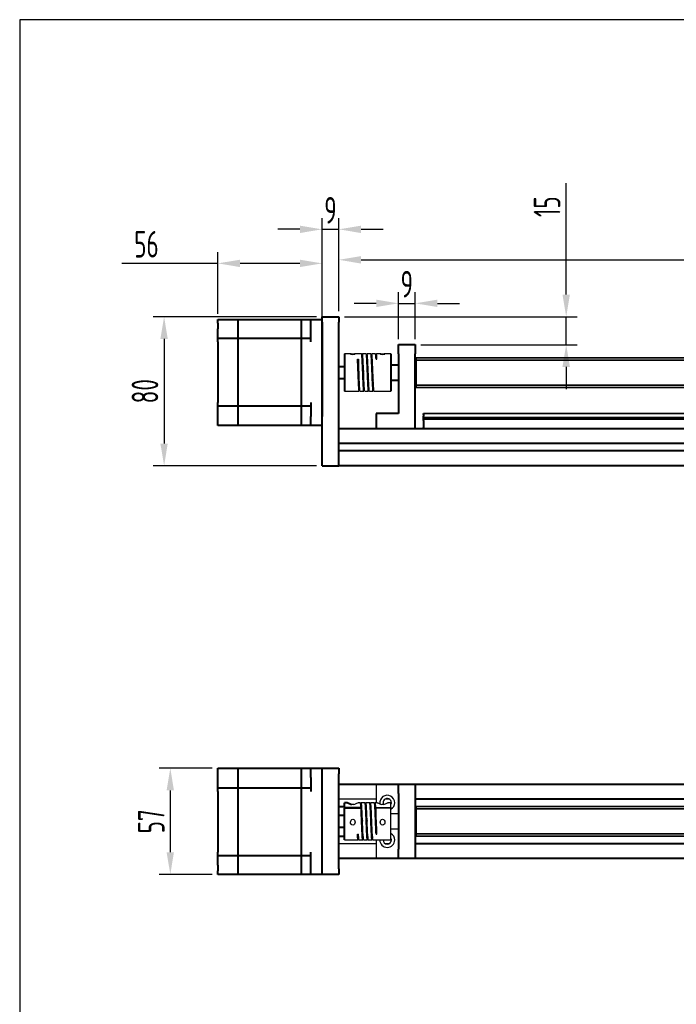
# Model space of a CAD drawing. Header units: millimetres. Extents: x 1373 to 1670, y -165 to 45.
# Tile 2 of 5: x 1373 to 1447, y -66 to 45. Entities that reach past the tile are written whole.
import ezdxf

# ---------------------------------------------------------------- set-up
doc = ezdxf.new("R2010")
doc.units = ezdxf.units.MM
for name, color, linetype in [('$DDT_AUDIT_GENERATED_(33)', 7, 'Continuous'), ('$DDT_AUDIT_GENERATED_(41)', 7, 'Continuous'), ('L型固定件(16)', 7, 'Continuous'), ('MGN12C-1075', 7, 'Continuous'), ('SFUR1605T3D-DFC7', 7, 'Continuous'), ('弹性联轴器', 7, 'Continuous'), ('标注层', 7, 'Continuous'), ('铝型材2040X1123', 7, 'Continuous')]:
    doc.layers.add(name, color=color, linetype=linetype)
doc.styles.get("Standard").update_dxf_attribs({"font": 'isocp.shx', "width": 0.707, "bigfont": 'hztxt.shx'})
doc.dimstyles.new('ISO-25', dxfattribs={"dimtxt": 3, "dimasz": 2.5, "dimexe": 1.25, "dimexo": 0.625, "dimtad": 1, "dimtxsty": 'Standard', "dimcen": 2.5, "dimadec": 0, "dimazin": 0, "dimtfac": 1, "dimtmove": 0, "dimatfit": 3, "dimfxl": 1, "dimarcsym": 0})

# ---------------------------------------------------------------- blocks, each defined once
blk = doc.blocks.new('*D12')
at = {"layer": 'Defpoints', "color": 0, "transparency": 16777216}
for p in [(1644.72, 17.81), (1408.89, 11.39), (1644.72, 8.24)]:
    blk.add_point(p, dxfattribs=at)
at = {"layer": '标注层', "color": 0, "lineweight": -2, "transparency": 16777216}
for p, q in [((1408.89, 12.02), (1408.89, 19.06)), ((1644.72, 8.87), (1644.72, 19.06)), ((1411.39, 17.81), (1642.22, 17.81))]:
    blk.add_line(p, q, dxfattribs=at)
at = {"layer": '标注层', "color": 0, "transparency": 16777216}
for points in [[(1411.39, 18.23), (1411.39, 17.39), (1408.89, 17.81)], [(1642.22, 18.23), (1642.22, 17.39), (1644.72, 17.81)]]:
    blk.add_solid(points, dxfattribs=at)
at = {"layer": '标注层', "color": 0, "transparency": 16777216, "insert": (1526.8, 20.48), "char_height": 3, "attachment_point": 5}
blk.add_mtext('{\\H1.3333x;1025}', dxfattribs=at)
blk = doc.blocks.new('*D15')
at = {"layer": 'Defpoints', "color": 0, "transparency": 16777216}
for p in [(1417.5, 12.9), (1415.61, 8.24), (1417.5, 8.24)]:
    blk.add_point(p, dxfattribs=at)
at = {"layer": '标注层', "color": 0, "lineweight": -2, "transparency": 16777216}
for p, q in [((1415.61, 8.87), (1415.61, 14.15)), ((1417.5, 8.87), (1417.5, 14.15)), ((1413.11, 12.9), (1410.61, 12.9)), ((1415.61, 12.9), (1417.5, 12.9)), ((1420, 12.9), (1422.5, 12.9))]:
    blk.add_line(p, q, dxfattribs=at)
at = {"layer": '标注层', "color": 0, "transparency": 16777216}
for points in [[(1413.11, 13.32), (1413.11, 12.49), (1415.61, 12.9)], [(1420, 13.32), (1420, 12.49), (1417.5, 12.9)]]:
    blk.add_solid(points, dxfattribs=at)
at = {"layer": '标注层', "color": 0, "transparency": 16777216, "insert": (1416.55, 15.06), "char_height": 3, "attachment_point": 5}
blk.add_mtext('9', dxfattribs=at)
blk = doc.blocks.new('*D16')
at = {"layer": 'Defpoints', "color": 0, "transparency": 16777216}
for p in [(1408.89, 11.39), (1417.5, 8.24), (1434.53, 8.24)]:
    blk.add_point(p, dxfattribs=at)
at = {"layer": '标注层', "color": 0, "lineweight": -2, "transparency": 16777216}
for p, q in [((1434.53, 13.89), (1434.53, 26.44)), ((1409.51, 11.39), (1435.78, 11.39)), ((1434.53, 8.24), (1434.53, 11.39)), ((1418.12, 8.24), (1435.78, 8.24)), ((1434.53, 5.74), (1434.53, 3.24))]:
    blk.add_line(p, q, dxfattribs=at)
at = {"layer": '标注层', "color": 0, "transparency": 16777216}
for points in [[(1434.11, 13.89), (1434.95, 13.89), (1434.53, 11.39)], [(1434.11, 5.74), (1434.95, 5.74), (1434.53, 8.24)]]:
    blk.add_solid(points, dxfattribs=at)
at = {"layer": '标注层', "color": 0, "transparency": 16777216, "insert": (1432.37, 23.8), "char_height": 3, "attachment_point": 5, "rotation": 90}
blk.add_mtext('15', dxfattribs=at)
blk = doc.blocks.new('*D17')
at = {"layer": 'Defpoints', "color": 0, "transparency": 16777216}
for p in [(1408.89, 21.25), (1407, 11.39), (1408.89, 11.39)]:
    blk.add_point(p, dxfattribs=at)
at = {"layer": '标注层', "color": 0, "lineweight": -2, "transparency": 16777216}
for p, q in [((1407, 12.02), (1407, 22.5)), ((1408.89, 12.02), (1408.89, 22.5)), ((1404.5, 21.25), (1402, 21.25)), ((1407, 21.25), (1408.89, 21.25)), ((1411.39, 21.25), (1413.89, 21.25))]:
    blk.add_line(p, q, dxfattribs=at)
at = {"layer": '标注层', "color": 0, "transparency": 16777216}
for points in [[(1404.5, 21.66), (1404.5, 20.83), (1407, 21.25)], [(1411.39, 21.66), (1411.39, 20.83), (1408.89, 21.25)]]:
    blk.add_solid(points, dxfattribs=at)
at = {"layer": '标注层', "color": 0, "transparency": 16777216, "insert": (1407.94, 23.4), "char_height": 3, "attachment_point": 5}
blk.add_mtext('9', dxfattribs=at)
blk = doc.blocks.new('*D20')
at = {"layer": 'Defpoints', "color": 0, "transparency": 16777216}
for p in [(1407, 11.39), (1389.18, -5.41), (1407, -5.41)]:
    blk.add_point(p, dxfattribs=at)
at = {"layer": '标注层', "color": 0, "lineweight": -2, "transparency": 16777216}
for p, q in [((1406.37, 11.39), (1387.93, 11.39)), ((1389.18, 8.89), (1389.18, -2.91)), ((1406.37, -5.41), (1387.93, -5.41))]:
    blk.add_line(p, q, dxfattribs=at)
at = {"layer": '标注层', "color": 0, "transparency": 16777216}
for points in [[(1388.76, 8.89), (1389.59, 8.89), (1389.18, 11.39)], [(1388.76, -2.91), (1389.59, -2.91), (1389.18, -5.41)]]:
    blk.add_solid(points, dxfattribs=at)
at = {"layer": '标注层', "color": 0, "transparency": 16777216, "insert": (1387.02, 2.99), "char_height": 3, "attachment_point": 5, "rotation": 90}
blk.add_mtext('80', dxfattribs=at)
blk = doc.blocks.new('*D21')
at = {"layer": 'Defpoints', "color": 0, "transparency": 16777216}
for p in [(1395.24, -39.53), (1389.88, -51.5), (1395.24, -51.5)]:
    blk.add_point(p, dxfattribs=at)
at = {"layer": '标注层', "color": 0, "lineweight": -2, "transparency": 16777216}
for p, q in [((1394.61, -39.53), (1388.63, -39.53)), ((1389.88, -42.03), (1389.88, -49)), ((1394.61, -51.5), (1388.63, -51.5))]:
    blk.add_line(p, q, dxfattribs=at)
at = {"layer": '标注层', "color": 0, "transparency": 16777216}
for points in [[(1389.46, -42.03), (1390.29, -42.03), (1389.88, -39.53)], [(1389.46, -49), (1390.29, -49), (1389.88, -51.5)]]:
    blk.add_solid(points, dxfattribs=at)
at = {"layer": '标注层', "color": 0, "transparency": 16777216, "insert": (1387.73, -45.52), "char_height": 3, "attachment_point": 5, "rotation": 90}
blk.add_mtext('57', dxfattribs=at)
blk = doc.blocks.new('*D30')
at = {"layer": 'Defpoints', "color": 0, "transparency": 16777216}
for p in [(1407, 17.41), (1395.24, 11.08), (1407, 10.76)]:
    blk.add_point(p, dxfattribs=at)
at = {"layer": '标注层', "color": 0, "lineweight": -2, "transparency": 16777216}
for p, q in [((1395.24, 11.7), (1395.24, 18.66)), ((1407, 11.39), (1407, 18.66)), ((1395.24, 17.41), (1384.42, 17.41)), ((1404.5, 17.41), (1397.74, 17.41))]:
    blk.add_line(p, q, dxfattribs=at)
at = {"layer": '标注层', "color": 0, "transparency": 16777216}
for points in [[(1397.74, 17.82), (1397.74, 16.99), (1395.24, 17.41)], [(1404.5, 17.82), (1404.5, 16.99), (1407, 17.41)]]:
    blk.add_solid(points, dxfattribs=at)
at = {"layer": '标注层', "color": 0, "transparency": 16777216, "insert": (1387.19, 19.57), "char_height": 3, "attachment_point": 5}
blk.add_mtext('56', dxfattribs=at)

msp = doc.modelspace()

# ---------------------------------------------------------------- linework, layer by layer
at = {"layer": '$DDT_AUDIT_GENERATED_(33)', "color": 7, "linetype": 'Continuous', "lineweight": 40}
for p, q in [((1406.995, 11.392), (1408.885, 11.392)), ((1406.995, 10.762), (1406.995, 11.392)), ((1408.885, 11.392), (1408.885, 10.762)), ((1406.995, -5.408), (1406.995, 10.762)), ((1408.885, -5.408), (1408.885, 10.762)), ((1406.995, -5.408), (1408.885, -5.408)), ((1395.235, -39.533), (1408.885, -39.533)), ((1406.995, -40.163), (1406.995, -39.533)), ((1408.885, -39.533), (1408.885, -40.163)), ((1406.995, -50.873), (1406.995, -40.163)), ((1408.885, -50.873), (1408.885, -40.163)), ((1406.995, -51.503), (1406.995, -50.873)), ((1408.885, -50.873), (1408.885, -51.503)), ((1408.885, -51.503), (1395.235, -51.503))]:
    msp.add_line(p, q, dxfattribs=at)
at = {"layer": '$DDT_AUDIT_GENERATED_(41)', "color": 7, "linetype": 'Continuous', "lineweight": 40}
for p, q in [((1395.235, 10.657), (1395.235, 11.077)), ((1395.235, 11.077), (1405.735, 11.077)), ((1395.235, 10.657), (1395.235, 10.027)), ((1395.235, 8.977), (1395.235, 10.027)), ((1397.545, 10.657), (1397.545, 11.077)), ((1397.545, 10.027), (1397.545, 10.657)), ((1397.545, 8.977), (1397.545, 10.027)), ((1404.685, 10.657), (1404.685, 11.077)), ((1404.685, 10.027), (1404.685, 10.657)), ((1404.685, 8.977), (1404.685, 10.027)), ((1405.735, 10.027), (1405.735, 11.077)), ((1405.735, 11.077), (1406.995, 11.077)), ((1405.735, 8.557), (1405.735, 10.027)), ((1406.995, 10.762), (1406.995, 10.027)), ((1406.995, 10.027), (1406.995, 0.157)), ((1395.235, 8.557), (1395.235, 8.977)), ((1395.235, 8.977), (1405.735, 8.977)), ((1397.545, 8.557), (1397.545, 8.977)), ((1404.685, 8.557), (1404.685, 8.977)), ((1395.235, 8.557), (1395.235, 1.732)), ((1397.545, 1.732), (1397.545, 8.557)), ((1404.685, 1.732), (1404.685, 8.557)), ((1409.515, 5.759), (1408.885, 5.759)), ((1408.885, 4.426), (1409.515, 4.426)), ((1395.235, 1.312), (1395.235, 1.732)), ((1395.235, 0.262), (1395.235, 1.312)), ((1405.735, 1.312), (1395.235, 1.312)), ((1397.545, 1.312), (1397.545, 1.732)), ((1397.545, 0.262), (1397.545, 1.312)), ((1404.685, 1.312), (1404.685, 1.732)), ((1404.685, 0.262), (1404.685, 1.312)), ((1405.735, 1.732), (1405.735, 0.157)), ((1395.235, -0.473), (1395.235, 0.262)), ((1397.545, -0.473), (1397.545, 0.262)), ((1404.685, -0.473), (1404.685, 0.262)), ((1405.735, -0.893), (1405.735, 0.157)), ((1395.235, -0.893), (1395.235, -0.473)), ((1405.735, -0.893), (1395.235, -0.893)), ((1397.545, -0.893), (1397.545, -0.473)), ((1404.685, -0.893), (1404.685, -0.473)), ((1406.995, -0.893), (1405.735, -0.893)), ((1395.235, -39.953), (1395.235, -39.533)), ((1395.235, -40.688), (1395.235, -39.953)), ((1397.545, -39.953), (1397.545, -39.533)), ((1397.545, -40.688), (1397.545, -39.953)), ((1404.685, -39.953), (1404.685, -39.533)), ((1404.685, -40.688), (1404.685, -39.953)), ((1405.735, -40.583), (1405.735, -39.533)), ((1395.235, -41.738), (1395.235, -40.688)), ((1397.545, -41.738), (1397.545, -40.688)), ((1404.685, -41.738), (1404.685, -40.688)), ((1405.735, -40.583), (1405.735, -42.158)), ((1395.235, -42.158), (1395.235, -41.738)), ((1395.235, -41.738), (1405.735, -41.738)), ((1395.235, -42.158), (1395.235, -48.983)), ((1397.545, -42.158), (1397.545, -41.738)), ((1397.545, -46.568), (1397.545, -42.158)), ((1404.685, -42.158), (1404.685, -41.738)), ((1404.685, -48.983), (1404.685, -42.158)), ((1409.515, -44.851), (1408.885, -44.851)), ((1397.545, -48.983), (1397.545, -46.568)), ((1408.885, -46.184), (1409.515, -46.184)), ((1395.235, -49.403), (1395.235, -48.983)), ((1395.235, -50.453), (1395.235, -49.403)), ((1405.735, -49.403), (1395.235, -49.403)), ((1397.545, -49.403), (1397.545, -48.983)), ((1397.545, -50.453), (1397.545, -49.403)), ((1404.685, -49.403), (1404.685, -48.983)), ((1404.685, -50.453), (1404.685, -49.403)), ((1405.735, -50.453), (1405.735, -48.983)), ((1395.235, -50.453), (1395.235, -51.083)), ((1397.545, -51.083), (1397.545, -50.453)), ((1404.685, -51.083), (1404.685, -50.453)), ((1405.735, -51.503), (1405.735, -50.453)), ((1395.235, -51.503), (1395.235, -51.083)), ((1397.545, -51.503), (1397.545, -51.083)), ((1404.685, -51.503), (1404.685, -51.083))]:
    msp.add_line(p, q, dxfattribs=at)
at = {"layer": '$DDT_AUDIT_GENERATED_(41)'}
msp.add_lwpolyline([(1372.891, -165.108), (1669.891, -165.108), (1669.891, 44.892), (1372.891, 44.892)], close=True, dxfattribs=at)
at = {"layer": 'L型固定件(16)', "color": 7, "linetype": 'Continuous', "lineweight": 40}
for p, q in [((1415.605, 7.192), (1415.605, 8.242)), ((1415.605, 8.242), (1417.495, 8.242)), ((1417.495, 8.242), (1417.495, 7.192)), ((1415.605, 7.192), (1415.605, 0.472)), ((1417.495, -1.208), (1417.495, 7.192)), ((1413.085, 0.472), (1413.085, -1.208)), ((1415.605, 0.472), (1413.085, 0.472)), ((1413.085, -1.208), (1417.495, -1.208)), ((1415.605, -42.368), (1415.605, -41.318)), ((1417.495, -41.318), (1417.495, -42.368)), ((1415.605, -42.368), (1415.605, -48.668)), ((1417.495, -42.368), (1417.495, -48.668)), ((1415.605, -49.718), (1415.605, -48.668)), ((1417.495, -48.668), (1417.495, -49.718))]:
    msp.add_line(p, q, dxfattribs=at)
at = {"layer": 'L型固定件(16)', "color": 7, "linetype": 'Continuous'}
for p, q in [((1413.085, -41.318), (1413.085, -43.418)), ((1413.085, -47.618), (1413.085, -49.718))]:
    msp.add_line(p, q, dxfattribs=at)
for centre, radius, start, end in [((1414.345, -43.418), 0.84, 0, 188.48548), ((1414.345, -43.418), 0.473, 0, 204.2992), ((1414.345, -43.418), 0.473, 332.73396, 0), ((1414.345, -43.418), 0.84, 300, 0), ((1414.345, -47.618), 0.84, 180, 0), ((1414.345, -47.618), 0.473, 180, 0), ((1414.345, -47.618), 0.84, 0, 60), ((1414.345, -47.618), 0.473, 0, 27.26604)]:
    msp.add_arc(centre, radius, start, end, dxfattribs=at)
at = {"layer": 'MGN12C-1075', "color": 7, "linetype": 'Continuous', "lineweight": 40}
for p, q in [((1418.44, 0.367), (1418.44, 0.472)), ((1418.44, 0.367), (1418.44, 0.176)), ((1418.44, 0.147), (1418.44, 0.176)), ((1418.44, 0.055), (1418.44, 0.147)), ((1418.44, 0.038), (1418.44, 0.055)), ((1418.44, -0.162), (1418.44, 0.038)), ((1418.44, -0.179), (1418.44, -0.162)), ((1418.44, -0.271), (1418.44, -0.179)), ((1418.44, -0.3), (1418.44, -0.271)), ((1418.44, -0.3), (1418.44, -1.103)), ((1418.44, -1.208), (1418.44, -1.103))]:
    msp.add_line(p, q, dxfattribs=at)
at = {"layer": 'MGN12C-1075', "color": 7, "linetype": 'Continuous', "lineweight": 35}
for p, q in [((1418.44, 0.472), (1519.713, 0.472)), ((1418.44, 0.038), (1519.713, 0.038)), ((1418.44, -0.162), (1519.713, -0.162))]:
    msp.add_line(p, q, dxfattribs=at)
at = {"layer": 'SFUR1605T3D-DFC7', "color": 7, "linetype": 'Continuous', "lineweight": 40}
for p, q in [((1417.6, 6.772), (1417.495, 6.667)), ((1417.6, 3.412), (1417.6, 6.772)), ((1415.605, 5.932), (1414.765, 5.932)), ((1414.765, 4.252), (1415.605, 4.252)), ((1417.495, 3.517), (1417.6, 3.412)), ((1417.6, -43.838), (1417.495, -43.943)), ((1417.6, -47.198), (1417.6, -43.838)), ((1417.495, -47.093), (1417.6, -47.198))]:
    msp.add_line(p, q, dxfattribs=at)
at = {"layer": 'SFUR1605T3D-DFC7', "color": 7, "linetype": 'Continuous', "lineweight": 35}
for p, q in [((1512.226, 6.772), (1417.6, 6.772)), ((1417.6, 6.51), (1512.226, 6.51)), ((1417.6, 3.675), (1512.226, 3.675)), ((1417.6, 3.412), (1512.226, 3.412)), ((1512.226, -43.838), (1417.6, -43.838)), ((1417.6, -44.1), (1512.226, -44.1)), ((1417.6, -46.935), (1512.226, -46.935)), ((1417.6, -47.198), (1512.226, -47.198))]:
    msp.add_line(p, q, dxfattribs=at)
at = {"layer": 'SFUR1605T3D-DFC7', "color": 7, "linetype": 'Continuous'}
for p, q in [((1412.606, 5.932), (1412.601, 5.932)), ((1412.758, 4.252), (1412.758, 4.252)), ((1412.501, -44.737), (1412.467, -44.771)), ((1412.56, -46.117), (1412.56, -45.117)), ((1413, -44.678), (1412.988, -44.678)), ((1415.605, -44.678), (1414.765, -44.678)), ((1412.628, -46.358), (1412.629, -46.358)), ((1414.765, -46.358), (1415.605, -46.358))]:
    msp.add_line(p, q, dxfattribs=at)
at = {"layer": '弹性联轴器', "color": 7, "linetype": 'Continuous', "lineweight": 40}
for p, q in [((1409.515, 7.192), (1409.515, 2.992)), ((1414.765, 7.192), (1414.765, 2.992)), ((1409.515, -43.966), (1409.515, -43.418)), ((1409.849, -43.418), (1409.515, -43.418)), ((1409.515, -43.966), (1409.515, -44.039)), ((1409.515, -47.618), (1409.515, -44.039))]:
    msp.add_line(p, q, dxfattribs=at)
at = {"layer": '弹性联轴器', "color": 7, "linetype": 'Continuous'}
for p, q in [((1410.22, 7.192), (1409.515, 7.192)), ((1411.446, 7.192), (1410.697, 7.192)), ((1411.971, 7.192), (1411.551, 7.192)), ((1412.496, 7.192), (1412.076, 7.192)), ((1413.021, 7.192), (1412.601, 7.192)), ((1413.58, 7.192), (1413.126, 7.192)), ((1414.765, 7.192), (1414.057, 7.192)), ((1410.985, 6.608), (1411.09, 6.608)), ((1411.034, 5.574), (1411.09, 5.574)), ((1411.09, 6.608), (1411.09, 5.574)), ((1412.14, 5.699), (1412.14, 5.574)), ((1412.14, 5.567), (1412.14, 4.804)), ((1413.085, 6.608), (1413.19, 6.608)), ((1411.124, 4.594), (1411.11, 4.594)), ((1412.14, 4.796), (1412.14, 4.72)), ((1411.119, 3.891), (1411.114, 3.967)), ((1409.515, 2.992), (1411.183, 2.992)), ((1411.288, 2.992), (1411.708, 2.992)), ((1411.813, 2.992), (1412.233, 2.992)), ((1412.338, 2.992), (1412.758, 2.992)), ((1412.863, 2.992), (1414.765, 2.992)), ((1411.377, -43.966), (1409.515, -43.966)), ((1409.515, -44.039), (1411.381, -44.039)), ((1410.563, -43.612), (1410.358, -43.612)), ((1411.316, -43.418), (1411.07, -43.418)), ((1411.841, -43.418), (1411.421, -43.418)), ((1412.366, -43.418), (1411.946, -43.418)), ((1412.891, -43.418), (1412.471, -43.418)), ((1413.209, -43.418), (1412.996, -43.418)), ((1413.057, -43.966), (1414.765, -43.966)), ((1414.765, -44.039), (1413.061, -44.039)), ((1413.923, -43.612), (1413.718, -43.612)), ((1414.765, -43.418), (1414.43, -43.418)), ((1414.765, -43.966), (1414.765, -43.418)), ((1414.765, -43.966), (1414.765, -44.039)), ((1414.765, -47.618), (1414.765, -44.039)), ((1413.064, -44.876), (1413.054, -44.876)), ((1413.085, -46.099), (1413.15, -46.099)), ((1413.085, -46.099), (1413.085, -46.972)), ((1409.515, -47.618), (1411.054, -47.618)), ((1410.985, -46.972), (1411.09, -46.972)), ((1411.159, -47.618), (1411.579, -47.618)), ((1411.684, -47.618), (1412.104, -47.618)), ((1412.209, -47.618), (1412.629, -47.618)), ((1412.734, -47.618), (1414.765, -47.618)), ((1413.085, -46.972), (1413.19, -46.972))]:
    msp.add_line(p, q, dxfattribs=at)
for centre, radius, start, end in [((1535.41, 22.257), 125.434, 187.64325, 187.865), ((1544.126, 23.441), 134.334, 187.85045, 188.03236), ((1358.161, 4.006), 52.953, 359.9585, 0.71911), ((1464.073, 3.93), 52.953, 179.28089, 180.0415), ((1301.307, -43.984), 110.07, 359.97134, 0.00918), ((1299.384, -44.012), 113.673, 359.56407, 0.0227), ((1033.049, -62.332), 380.451, 2.31387, 2.75591), ((1526.735, -44.084), 113.673, 179.97731, 180.43593), ((1337.577, -53.825), 76.007, 6.2751, 6.706)]:
    msp.add_arc(centre, radius, start, end, dxfattribs=at)
for points, knots in [([(1410.202, 7.189), (1410.202, 7.185), (1410.22, 7.176), (1410.305, 7.157), (1410.38, 7.146), (1410.538, 7.146), (1410.614, 7.156), (1410.7, 7.176), (1410.719, 7.185), (1410.719, 7.189)], [0.25997395, 0.25997395, 0.25997395, 0.25997395, 0.375, 0.375, 0.5, 0.5, 0.625, 0.625, 0.7413062, 0.7413062, 0.7413062, 0.7413062]), ([(1410.46, 7.178), (1410.38, 7.178), (1410.313, 7.185), (1410.247, 7.191), (1410.23, 7.192), (1410.218, 7.192)], [0, 0, 0, 0, 0.125, 0.125, 0.19514636, 0.19514636, 0.19514636, 0.19514636]), ([(1410.716, 7.191), (1410.709, 7.194), (1410.687, 7.192), (1410.609, 7.185), (1410.541, 7.178), (1410.46, 7.178)], [0.76554874, 0.76554874, 0.76554874, 0.76554874, 0.875, 0.875, 1, 1, 1, 1]), ([(1413.562, 7.189), (1413.562, 7.185), (1413.58, 7.176), (1413.665, 7.157), (1413.74, 7.146), (1413.898, 7.146), (1413.974, 7.156), (1414.06, 7.176), (1414.079, 7.185), (1414.079, 7.189)], [0.25997395, 0.25997395, 0.25997395, 0.25997395, 0.375, 0.375, 0.5, 0.5, 0.625, 0.625, 0.7413062, 0.7413062, 0.7413062, 0.7413062]), ([(1413.82, 7.178), (1413.74, 7.178), (1413.673, 7.185), (1413.607, 7.191), (1413.59, 7.192), (1413.578, 7.192)], [0, 0, 0, 0, 0.125, 0.125, 0.19514636, 0.19514636, 0.19514636, 0.19514636]), ([(1414.076, 7.191), (1414.069, 7.194), (1414.047, 7.192), (1413.969, 7.185), (1413.901, 7.178), (1413.82, 7.178)], [0.76554874, 0.76554874, 0.76554874, 0.76554874, 0.875, 0.875, 1, 1, 1, 1]), ([(1410.563, -43.612), (1410.652, -43.593), (1410.716, -43.562), (1410.831, -43.51), (1410.88, -43.486), (1410.993, -43.436), (1411.046, -43.418), (1411.072, -43.418)], [0, 0, 0, 0, 0.0625, 0.0625, 0.125, 0.125, 0.22681404, 0.22681404, 0.22681404, 0.22681404]), ([(1413.209, -43.418), (1413.235, -43.418), (1413.289, -43.436), (1413.4, -43.486), (1413.449, -43.509), (1413.565, -43.562), (1413.629, -43.593), (1413.718, -43.612)], [0.77307315, 0.77307315, 0.77307315, 0.77307315, 0.875, 0.875, 0.9375, 0.9375, 1, 1, 1, 1]), ([(1413.923, -43.612), (1414.012, -43.593), (1414.076, -43.562), (1414.191, -43.51), (1414.24, -43.486), (1414.353, -43.436), (1414.406, -43.418), (1414.432, -43.418)], [0, 0, 0, 0, 0.0625, 0.0625, 0.125, 0.125, 0.22681404, 0.22681404, 0.22681404, 0.22681404]), ([(1410.46, -45.27), (1410.38, -45.27), (1410.313, -45.328), (1410.228, -45.463), (1410.206, -45.541), (1410.199, -45.698), (1410.217, -45.779), (1410.305, -45.909), (1410.38, -45.955), (1410.538, -45.956), (1410.614, -45.91), (1410.704, -45.781), (1410.721, -45.7), (1410.715, -45.542), (1410.692, -45.463), (1410.609, -45.33), (1410.541, -45.27), (1410.46, -45.27)], [0, 0, 0, 0, 0.125, 0.125, 0.25, 0.25, 0.375, 0.375, 0.5, 0.5, 0.625, 0.625, 0.75, 0.75, 0.875, 0.875, 1, 1, 1, 1]), ([(1413.82, -45.27), (1413.74, -45.27), (1413.673, -45.328), (1413.588, -45.463), (1413.566, -45.541), (1413.559, -45.698), (1413.577, -45.779), (1413.665, -45.909), (1413.74, -45.955), (1413.898, -45.956), (1413.974, -45.91), (1414.064, -45.781), (1414.081, -45.7), (1414.075, -45.542), (1414.052, -45.463), (1413.969, -45.33), (1413.901, -45.27), (1413.82, -45.27)], [0, 0, 0, 0, 0.125, 0.125, 0.25, 0.25, 0.375, 0.375, 0.5, 0.5, 0.625, 0.625, 0.75, 0.75, 0.875, 0.875, 1, 1, 1, 1])]:
    msp.add_open_spline(points, degree=3, knots=knots, dxfattribs=at)
for points, weights, knots in [([(1411.762, 3.393), (1411.723, 2.789), (1411.685, 3.076), (1411.642, 3.414), (1411.598, 4.591), (1411.554, 5.768), (1411.51, 6.608), (1411.48, 7.193), (1411.446, 7.192)], [0.968836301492, 0.88402570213, 1, 0.866025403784, 1, 0.866025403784, 1, 0.902713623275, 0.946717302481], [0.77705045, 0.77705045, 0.77705045, 0.82149562, 0.82149562, 0.8728391, 0.8728391, 0.92418258, 0.92418258, 0.96146592, 0.96146592, 0.96146592]), ([(1411.813, 2.992), (1411.801, 2.993), (1411.79, 3.076), (1411.747, 3.414), (1411.703, 4.591), (1411.659, 5.768), (1411.615, 6.608), (1411.572, 7.447), (1411.528, 7.109), (1411.515, 7.007), (1411.5, 6.792)], [0.946717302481, 0.96331178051, 1, 0.866025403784, 1, 0.866025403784, 1, 0.866025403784, 1, 0.955340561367, 0.940454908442], [0.6318919, 0.6318919, 0.6318919, 0.64407541, 0.64407541, 0.68856598, 0.68856598, 0.73305655, 0.73305655, 0.77754713, 0.77754713, 0.79237773, 0.79237773, 0.79237773]), ([(1412.287, 3.393), (1412.248, 2.789), (1412.21, 3.076), (1412.167, 3.414), (1412.123, 4.591), (1412.079, 5.768), (1412.035, 6.608), (1412.005, 7.193), (1411.971, 7.192)], [0.968836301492, 0.88402570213, 1, 0.866025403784, 1, 0.866025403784, 1, 0.902713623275, 0.946717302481], [0.46898959, 0.46898959, 0.46898959, 0.51343476, 0.51343476, 0.56477824, 0.56477824, 0.61612172, 0.61612172, 0.65340506, 0.65340506, 0.65340506]), ([(1412.338, 2.992), (1412.326, 2.993), (1412.315, 3.076), (1412.272, 3.414), (1412.228, 4.591), (1412.184, 5.768), (1412.14, 6.608), (1412.097, 7.447), (1412.053, 7.109), (1412.04, 7.007), (1412.025, 6.792)], [0.946717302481, 0.96331178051, 1, 0.866025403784, 1, 0.866025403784, 1, 0.866025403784, 1, 0.955340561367, 0.940454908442], [0.36494846, 0.36494846, 0.36494846, 0.37713196, 0.37713196, 0.42162254, 0.42162254, 0.46611311, 0.46611311, 0.51060368, 0.51060368, 0.52543429, 0.52543429, 0.52543429]), ([(1412.812, 3.393), (1412.773, 2.789), (1412.735, 3.076), (1412.692, 3.414), (1412.648, 4.591), (1412.604, 5.768), (1412.56, 6.608), (1412.53, 7.193), (1412.496, 7.192)], [0.968836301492, 0.88402570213, 1, 0.866025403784, 1, 0.866025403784, 1, 0.902713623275, 0.946717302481], [0.16092874, 0.16092874, 0.16092874, 0.20537391, 0.20537391, 0.25671738, 0.25671738, 0.30806086, 0.30806086, 0.3453442, 0.3453442, 0.3453442]), ([(1412.863, 2.992), (1412.851, 2.993), (1412.84, 3.076), (1412.797, 3.414), (1412.753, 4.591), (1412.709, 5.768), (1412.665, 6.608), (1412.622, 7.447), (1412.578, 7.109), (1412.565, 7.007), (1412.55, 6.792)], [0.946717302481, 0.96331178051, 1, 0.866025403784, 1, 0.866025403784, 1, 0.866025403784, 1, 0.955340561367, 0.940454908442], [0.09800501, 0.09800501, 0.09800501, 0.11018852, 0.11018852, 0.15467909, 0.15467909, 0.19916966, 0.19916966, 0.24366024, 0.24366024, 0.25849084, 0.25849084, 0.25849084]), ([(1413.19, 6.608), (1413.147, 7.447), (1413.103, 7.109), (1413.09, 7.007), (1413.075, 6.791)], [1, 0.866025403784, 1, 0.955246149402, 0.940392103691], [0, 0, 0, 0.6771989, 0.6771989, 0.90341535, 0.90341535, 0.90341535]), ([(1411.237, 3.393), (1411.198, 2.789), (1411.16, 3.076), (1411.117, 3.414), (1411.073, 4.591), (1411.029, 5.768), (1410.985, 6.608)], [0.968836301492, 0.88402570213, 1, 0.866025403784, 1, 0.866025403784, 1], [0.35987167, 0.35987167, 0.35987167, 0.55323945, 0.55323945, 0.77661973, 0.77661973, 1, 1, 1]), ([(1411.288, 2.992), (1411.276, 2.993), (1411.265, 3.076), (1411.222, 3.414), (1411.178, 4.591), (1411.134, 5.768), (1411.09, 6.608)], [0.946717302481, 0.96331178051, 1, 0.866025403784, 1, 0.866025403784, 1], [0.89883535, 0.89883535, 0.89883535, 0.91101885, 0.91101885, 0.95550943, 0.95550943, 1, 1, 1]), ([(1411.551, 5.759), (1411.585, 5.759), (1411.615, 5.574), (1411.648, 5.377), (1411.684, 5.093)], [0.946743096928, 0.902685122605, 1, 0.897566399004, 0.951769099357], [0.35487272, 0.35487272, 0.35487272, 0.42453883, 0.42453883, 0.49786935, 0.49786935, 0.49786935]), ([(1412.734, 5.092), (1412.698, 5.451), (1412.665, 5.699), (1412.635, 5.933), (1412.601, 5.932)], [0.95187450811, 0.897466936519, 1, 0.902684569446, 0.946743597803], [0.35208225, 0.35208225, 0.35208225, 0.42537705, 0.42537705, 0.49494208, 0.49494208, 0.49494208]), ([(1411.183, 4.426), (1411.171, 4.426), (1411.16, 4.452), (1411.143, 4.494), (1411.124, 4.594)], [0.946743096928, 0.96334028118, 1, 0.942870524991, 0.934463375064], [0.75461226, 0.75461226, 0.75461226, 0.85052784, 0.85052784, 1, 1, 1]), ([(1411.708, 4.426), (1411.696, 4.426), (1411.685, 4.452), (1411.642, 4.559), (1411.598, 4.933), (1411.589, 5.012), (1411.579, 5.093)], [0.946743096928, 0.96334028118, 1, 0.866025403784, 1, 0.968458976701, 0.951769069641], [0.57174917, 0.57174917, 0.57174917, 0.60341983, 0.60341983, 0.71916167, 0.71916167, 0.74641024, 0.74641024, 0.74641024]), ([(1412.14, 4.796), (1412.131, 4.862), (1412.123, 4.933), (1412.114, 5.012), (1412.104, 5.093)], [0.95500689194, 0.971396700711, 1, 0.96846800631, 0.951778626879], [0, 0, 0, 0.024710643, 0.024710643, 0.051951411, 0.051951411, 0.051951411]), ([(1412.14, 4.72), (1412.177, 4.389), (1412.21, 4.286), (1412.221, 4.253), (1412.233, 4.252)], [0.95500689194, 0.894628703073, 1, 0.963340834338, 0.946743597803], [0, 0, 0, 0.072915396, 0.072915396, 0.098283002, 0.098283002, 0.098283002]), ([(1412.629, 5.092), (1412.639, 4.991), (1412.648, 4.892), (1412.692, 4.421), (1412.735, 4.286), (1412.746, 4.253), (1412.758, 4.252)], [0.951874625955, 0.968558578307, 1, 0.866025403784, 1, 0.963340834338, 0.946743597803], [0.51470069, 0.51470069, 0.51470069, 0.5364577, 0.5364577, 0.62916616, 0.62916616, 0.65453376, 0.65453376, 0.65453376]), ([(1411.377, -43.966), (1411.355, -43.606), (1411.335, -43.478), (1411.326, -43.418), (1411.316, -43.418)], [0.933158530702, 0.936138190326, 1, 0.968553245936, 0.951868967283], [0, 0, 0, 0.10647891, 0.10647891, 0.15891112, 0.15891112, 0.15891112]), ([(1411.684, -47.618), (1411.648, -47.618), (1411.615, -46.972), (1411.572, -46.097), (1411.528, -44.932), (1411.484, -43.768), (1411.44, -43.478), (1411.405, -43.246), (1411.367, -43.817)], [0.951870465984, 0.897470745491, 1, 0.866025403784, 1, 0.866025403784, 1, 0.889566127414, 0.961191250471], [0.69900842, 0.69900842, 0.69900842, 0.73305655, 0.73305655, 0.77754713, 0.77754713, 0.8220377, 0.8220377, 0.85871082, 0.85871082, 0.85871082]), ([(1411.63, -47.218), (1411.613, -47.459), (1411.598, -47.557), (1411.554, -47.846), (1411.51, -46.972), (1411.467, -46.097), (1411.423, -44.932), (1411.404, -44.419), (1411.381, -44.039)], [0.937438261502, 0.950230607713, 1, 0.866025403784, 1, 0.866025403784, 1, 0.936138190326, 0.933158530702], [0.85376583, 0.85376583, 0.85376583, 0.8728391, 0.8728391, 0.92418258, 0.92418258, 0.97552605, 0.97552605, 1, 1, 1]), ([(1412.155, -47.218), (1412.138, -47.459), (1412.123, -47.557), (1412.079, -47.846), (1412.035, -46.972), (1411.992, -46.097), (1411.948, -44.932), (1411.904, -43.768), (1411.86, -43.478), (1411.851, -43.418), (1411.841, -43.418)], [0.937438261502, 0.950230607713, 1, 0.866025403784, 1, 0.866025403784, 1, 0.866025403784, 1, 0.968554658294, 0.951870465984], [0.54570497, 0.54570497, 0.54570497, 0.56477824, 0.56477824, 0.61612172, 0.61612172, 0.66746519, 0.66746519, 0.71880867, 0.71880867, 0.73085956, 0.73085956, 0.73085956]), ([(1412.209, -47.618), (1412.173, -47.618), (1412.14, -46.972), (1412.097, -46.097), (1412.053, -44.932), (1412.009, -43.768), (1411.965, -43.478), (1411.93, -43.246), (1411.892, -43.817)], [0.951870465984, 0.897470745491, 1, 0.866025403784, 1, 0.866025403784, 1, 0.889559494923, 0.961199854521], [0.43206497, 0.43206497, 0.43206497, 0.46611311, 0.46611311, 0.51060368, 0.51060368, 0.55509426, 0.55509426, 0.59176958, 0.59176958, 0.59176958]), ([(1412.68, -47.218), (1412.663, -47.459), (1412.648, -47.557), (1412.604, -47.846), (1412.56, -46.972), (1412.517, -46.097), (1412.473, -44.932), (1412.429, -43.768), (1412.385, -43.478), (1412.376, -43.418), (1412.366, -43.418)], [0.937438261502, 0.950230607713, 1, 0.866025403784, 1, 0.866025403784, 1, 0.866025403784, 1, 0.968554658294, 0.951870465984], [0.23764411, 0.23764411, 0.23764411, 0.25671738, 0.25671738, 0.30806086, 0.30806086, 0.35940433, 0.35940433, 0.41074781, 0.41074781, 0.4227987, 0.4227987, 0.4227987]), ([(1412.734, -47.618), (1412.698, -47.618), (1412.665, -46.972), (1412.622, -46.097), (1412.578, -44.932), (1412.534, -43.768), (1412.49, -43.478), (1412.455, -43.246), (1412.417, -43.817)], [0.951870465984, 0.897470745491, 1, 0.866025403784, 1, 0.866025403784, 1, 0.889559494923, 0.961199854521], [0.16512153, 0.16512153, 0.16512153, 0.19916966, 0.19916966, 0.24366024, 0.24366024, 0.28815081, 0.28815081, 0.32482614, 0.32482614, 0.32482614]), ([(1413.085, -46.972), (1413.042, -46.097), (1412.998, -44.932), (1412.954, -43.768), (1412.91, -43.478), (1412.901, -43.418), (1412.891, -43.418)], [1, 0.866025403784, 1, 0.866025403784, 1, 0.968554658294, 0.951870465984], [0, 0, 0, 0.05134348, 0.05134348, 0.10268695, 0.10268695, 0.11473784, 0.11473784, 0.11473784]), ([(1413.057, -43.966), (1413.035, -43.606), (1413.015, -43.478), (1412.98, -43.246), (1412.942, -43.817)], [0.933158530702, 0.936138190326, 1, 0.889559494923, 0.961199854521], [0, 0, 0, 0.021207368, 0.021207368, 0.05788269, 0.05788269, 0.05788269]), ([(1411.421, -44.851), (1411.431, -44.851), (1411.44, -44.87), (1411.484, -44.962), (1411.528, -45.332), (1411.539, -45.423), (1411.551, -45.517)], [0.95185808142, 0.968542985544, 1, 0.866025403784, 1, 0.963343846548, 0.946746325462], [0.21019888, 0.21019888, 0.21019888, 0.23271844, 0.23271844, 0.32862863, 0.32862863, 0.35487017, 0.35487017, 0.35487017]), ([(1411.579, -46.184), (1411.543, -46.184), (1411.51, -45.979), (1411.48, -45.786), (1411.446, -45.517)], [0.95185808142, 0.897482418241, 1, 0.902681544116, 0.946746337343], [0.74633766, 0.74633766, 0.74633766, 0.8349035, 0.8349035, 0.91897778, 0.91897778, 0.91897778]), ([(1411.946, -44.851), (1411.956, -44.851), (1411.965, -44.87), (1412.009, -44.962), (1412.053, -45.332), (1412.064, -45.423), (1412.076, -45.517)], [0.95185808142, 0.968542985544, 1, 0.866025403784, 1, 0.963343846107, 0.946746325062], [0.78566005, 0.78566005, 0.78566005, 0.80817961, 0.80817961, 0.9040898, 0.9040898, 0.93033134, 0.93033134, 0.93033134]), ([(1412.104, -46.184), (1412.068, -46.184), (1412.035, -45.979), (1412.005, -45.786), (1411.971, -45.517)], [0.951863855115, 0.897476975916, 1, 0.902681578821, 0.946746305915], [0.05188193, 0.05188193, 0.05188193, 0.14045248, 0.14045248, 0.22452672, 0.22452672, 0.22452672]), ([(1412.601, -45.518), (1412.589, -45.398), (1412.578, -45.284), (1412.534, -44.818), (1412.49, -44.702), (1412.478, -44.668), (1412.463, -44.681)], [0.946706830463, 0.963300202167, 1, 0.866025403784, 1, 0.956689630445, 0.941381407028], [0.49491304, 0.49491304, 0.49491304, 0.52114754, 0.52114754, 0.61691804, 0.61691804, 0.64787805, 0.64787805, 0.64787805]), ([(1412.496, -45.518), (1412.53, -45.855), (1412.56, -46.099), (1412.593, -46.358), (1412.629, -46.358)], [0.946706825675, 0.902725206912, 1, 0.897482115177, 0.951858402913], [0.3764365, 0.3764365, 0.3764365, 0.44374924, 0.44374924, 0.51469011, 0.51469011, 0.51469011]), ([(1413.054, -44.876), (1413.033, -44.749), (1413.015, -44.702), (1413.006, -44.678), (1412.996, -44.678)], [0.933925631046, 0.940832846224, 1, 0.968545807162, 0.951861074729], [0, 0, 0, 0.042295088, 0.042295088, 0.064779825, 0.064779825, 0.064779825]), ([(1411.105, -47.218), (1411.088, -47.459), (1411.073, -47.557), (1411.029, -47.846), (1410.985, -46.972)], [0.937438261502, 0.950230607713, 1, 0.866025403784, 1], [0.69363757, 0.69363757, 0.69363757, 0.77661973, 0.77661973, 1, 1, 1])]:
    msp.add_rational_spline(points, weights, degree=2, knots=knots, dxfattribs=at)
for points, weights in [([(1413.085, 6.608), (1413.055, 7.193), (1413.021, 7.192)], [1, 0.902713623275, 0.946717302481]), ([(1412.076, 5.759), (1412.11, 5.759), (1412.14, 5.574)], [0.946743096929, 0.902685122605, 1]), ([(1412.209, 5.092), (1412.173, 5.451), (1412.14, 5.699)], [0.95187468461, 0.897466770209, 1]), ([(1413.021, -45.518), (1413.055, -45.855), (1413.085, -46.099)], [0.946706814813, 0.902725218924, 1]), ([(1411.159, -47.618), (1411.123, -47.618), (1411.09, -46.972)], [0.951870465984, 0.897470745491, 1])]:
    msp.add_rational_spline(points, weights, degree=2, dxfattribs=at)
at = {"layer": '弹性联轴器', "color": 7, "linetype": 'Continuous', "lineweight": 40}
msp.add_open_spline([(1409.849, -43.418), (1409.875, -43.418), (1409.929, -43.436), (1410.04, -43.486), (1410.089, -43.509), (1410.205, -43.562), (1410.269, -43.593), (1410.358, -43.612)], degree=3, knots=[0.77307315, 0.77307315, 0.77307315, 0.77307315, 0.875, 0.875, 0.9375, 0.9375, 1, 1, 1, 1], dxfattribs=at)
at = {"layer": '铝型材2040X1123', "color": 7, "linetype": 'Continuous', "lineweight": 40}
for p, q in [((1408.885, -1.208), (1413.085, -1.208)), ((1417.495, -1.208), (1644.715, -1.208)), ((1408.885, -2.867), (1644.715, -2.867)), ((1644.715, -3.749), (1408.885, -3.749)), ((1644.715, -5.408), (1408.885, -5.408)), ((1408.885, -41.318), (1512.226, -41.318)), ((1417.495, -42.977), (1512.226, -42.977)), ((1408.885, -43.859), (1409.515, -43.859)), ((1417.495, -43.859), (1417.579, -43.859)), ((1408.885, -47.177), (1409.515, -47.177)), ((1417.495, -47.177), (1417.579, -47.177)), ((1512.226, -48.059), (1417.495, -48.059)), ((1512.226, -49.718), (1408.885, -49.718))]:
    msp.add_line(p, q, dxfattribs=at)
at = {"layer": '铝型材2040X1123', "color": 7, "linetype": 'Continuous'}
for p, q in [((1408.885, -42.977), (1413.085, -42.977)), ((1414.176, -42.977), (1414.515, -42.977)), ((1413.085, -48.059), (1408.885, -48.059)), ((1414.515, -48.059), (1414.176, -48.059))]:
    msp.add_line(p, q, dxfattribs=at)

# ---------------------------------------------------------------- dimensions: what is measured, and where the dimension line sits
at = {"layer": '标注层'}
dim = msp.add_linear_dim(base=(1434.531, 8.242), p1=(1408.885, 11.392), p2=(1417.495, 8.242), angle=90, text='15', dimstyle='ISO-25', dxfattribs=at)
dim.commit()
dim.dimension.update_dxf_attribs({"geometry": '*D16', "text_midpoint": (1434.531, 23.801), "dimtype": 160})
for base, p1, p2, text, picture, middle in [((1408.885, 21.248), (1406.995, 11.392), (1408.885, 11.392), '9', '*D17', (1407.94, 21.248)), ((1406.995, 17.408), (1395.235, 11.077), (1406.995, 10.762), '56', '*D30', (1387.191, 17.408)), ((1417.495, 12.905), (1415.605, 8.242), (1417.495, 8.242), '9', '*D15', (1416.55, 12.905))]:
    dim = msp.add_linear_dim(base=base, p1=p1, p2=p2, text=text, dimstyle='ISO-25', dxfattribs=at)
    dim.commit()
    dim.dimension.update_dxf_attribs({"geometry": picture, "text_midpoint": middle, "dimtype": 160})
dim = msp.add_linear_dim(base=(1644.715, 17.809), p1=(1408.885, 11.392), p2=(1644.715, 8.242), text='{\\H1.3333x;1025}', dimstyle='ISO-25', dxfattribs=at)
dim.commit()
dim.dimension.update_dxf_attribs({"geometry": '*D12', "text_midpoint": (1526.8, 20.477)})
for base, p1, p2, text, picture, middle in [((1389.177, -5.408), (1406.995, 11.392), (1406.995, -5.408), '80', '*D20', (1387.021, 2.992)), ((1389.876, -51.503), (1395.235, -39.533), (1395.235, -51.503), '57', '*D21', (1387.725, -45.518))]:
    dim = msp.add_linear_dim(base=base, p1=p1, p2=p2, angle=90, text=text, dimstyle='ISO-25', dxfattribs=at)
    dim.commit()
    dim.dimension.update_dxf_attribs({"geometry": picture, "text_midpoint": middle})

doc.saveas('drawing.dxf')
